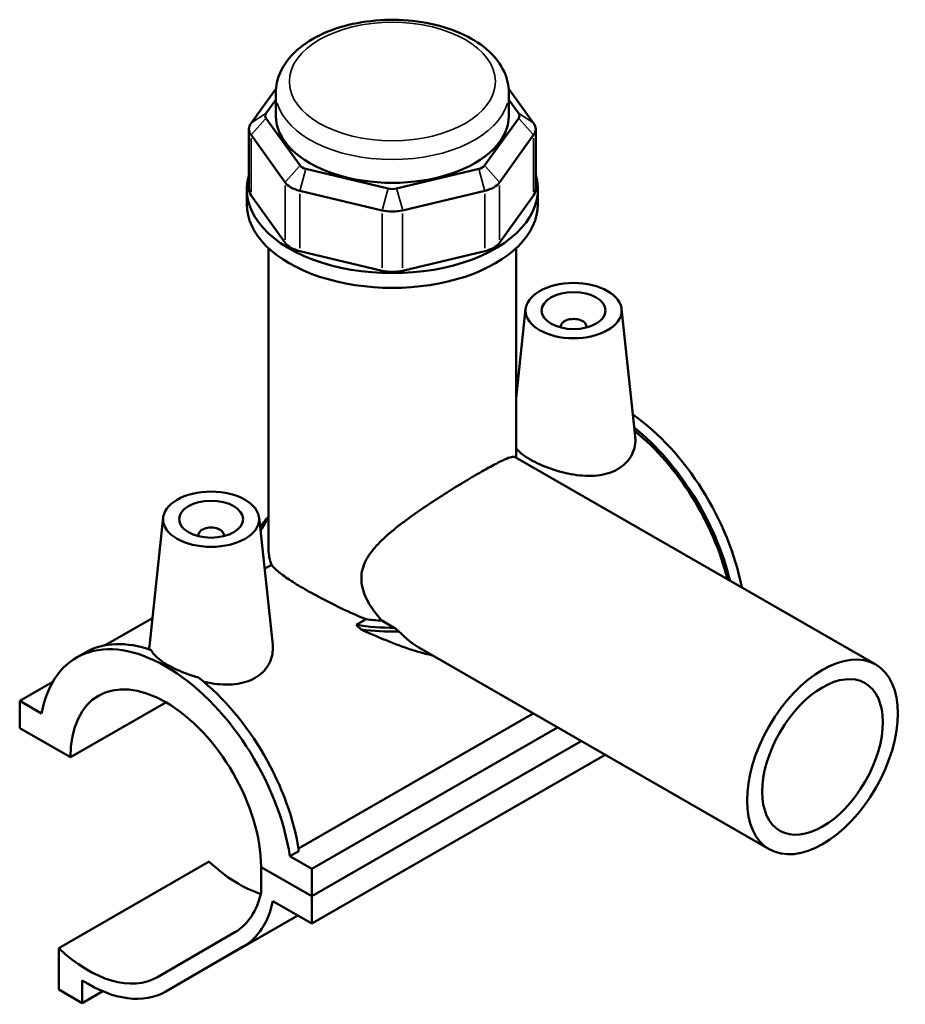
# Model space of a CAD drawing. Header units: inches. Extents: x 0.1 to 45.4, y 0.1 to 44.6.
# Tile 6 of 6: x 40 to 45.4, y 38.6 to 44.6. Entities that reach past the tile are written whole.
import ezdxf

# ---------------------------------------------------------------- set-up
doc = ezdxf.new("R2010")
doc.units = ezdxf.units.IN
doc.header["$MEASUREMENT"] = 0
doc.layers.add('Visible (ANSI)', color=7, linetype='Continuous', lineweight=50)
doc.layers.add('Visible Narrow (ANSI)', color=7, linetype='Continuous', lineweight=35)

msp = doc.modelspace()

# ---------------------------------------------------------------- linework, layer by layer
at = {"layer": 'Visible (ANSI)'}
for p, q in [((41.5634, 44.2163), (41.4095, 44.0024)), ((41.5622, 44.0472), (41.5622, 44.1906)), ((43.147, 44.0024), (42.9932, 44.2163)), ((42.9943, 44.0472), (42.9943, 44.1906)), ((41.5014, 44.0618), (41.5622, 44.1464)), ((42.9943, 44.1464), (43.0551, 44.0618)), ((41.711, 43.7412), (41.5014, 44.0326)), ((43.0551, 44.0326), (42.8455, 43.7412)), ((41.3969, 43.9659), (41.3969, 43.5947)), ((41.4095, 43.9294), (41.6191, 43.638)), ((42.9374, 43.638), (43.147, 43.9294)), ((43.1596, 43.9659), (43.1596, 43.5947)), ((42.2529, 43.5998), (41.7469, 43.7205)), ((42.8097, 43.7205), (42.3036, 43.5998)), ((41.3832, 43.5042), (41.3832, 43.5947)), ((41.6191, 43.2668), (41.4095, 43.5582)), ((41.7088, 43.5863), (42.2148, 43.4656)), ((42.3417, 43.4656), (42.8477, 43.5863)), ((43.147, 43.5582), (42.9374, 43.2668)), ((43.1733, 43.5042), (43.1733, 43.5947)), ((41.5175, 41.3781), (41.5175, 43.2327)), ((42.2148, 43.0944), (41.7088, 43.2151)), ((42.8477, 43.2151), (42.3417, 43.0944)), ((43.039, 41.9442), (43.039, 43.2327)), ((43.0979, 42.8595), (43.039, 42.3101)), ((43.6874, 42.8595), (43.7714, 42.0758)), ((43.3139, 42.7524), (43.3139, 42.7451)), ((43.4714, 42.7524), (43.4714, 42.7451)), ((43.0324, 41.948), (45.25, 40.671)), ((40.8691, 41.576), (40.7844, 40.7853)), ((41.4586, 41.576), (41.5426, 40.7923)), ((41.0851, 41.4616), (41.0851, 41.4689)), ((41.2426, 41.4616), (41.2426, 41.4689)), ((41.5348, 41.2851), (41.4924, 41.2607)), ((40.8029, 40.9577), (40.5118, 40.7901)), ((42.0565, 40.9153), (42.1167, 40.95)), ((42.2899, 40.8981), (42.2143, 40.9416)), ((42.4556, 40.7673), (44.5957, 39.5349)), ((40.3369, 40.7142), (40.3926, 40.7463)), ((39.9872, 40.4484), (40.1915, 40.5661)), ((39.9872, 40.4484), (39.9872, 40.2807)), ((40.1221, 40.3708), (39.9872, 40.4484)), ((40.2992, 40.101), (40.8861, 40.439)), ((41.7015, 39.5403), (43.1439, 40.371)), ((41.7833, 39.4142), (43.2943, 40.2843)), ((39.9872, 40.2807), (40.2992, 40.101)), ((41.7833, 39.2464), (43.44, 40.2004)), ((41.7833, 39.2464), (43.44, 40.2004)), ((41.7833, 39.0786), (43.5857, 40.1166)), ((41.7041, 39.5239), (41.6484, 39.4919)), ((40.2269, 38.9272), (41.1511, 39.4594)), ((41.7833, 39.4142), (41.6484, 39.4919)), ((41.4713, 39.4261), (41.7833, 39.2464)), ((41.7833, 39.2464), (41.4713, 39.4261)), ((41.4713, 39.4261), (41.4713, 39.2676)), ((41.7833, 39.2464), (41.7833, 39.4142)), ((41.5436, 39.2166), (41.7833, 39.0786)), ((41.7833, 39.0786), (41.7833, 39.2464)), ((40.8843, 38.6595), (41.6977, 39.1279)), ((41.3106, 39.0252), (40.8341, 38.7487)), ((40.2269, 38.9272), (40.2269, 38.6721)), ((40.8853, 38.66), (41.3618, 38.9366)), ((40.372, 38.5886), (40.372, 38.7286)), ((40.2269, 38.6721), (40.372, 38.5886)), ((40.372, 38.5886), (40.4986, 38.6615))]:
    msp.add_line(p, q, dxfattribs=at)
for centre, major_axis, ratio, start_param, end_param in [((41.5626, 44.0472), (-0.0663, 0), 0.575862, 5.890486, 6.675884), ((42.2783, 44.0472), (-0.716, 0), 0.575862, 0, 3.141593), ((42.9939, 44.0472), (0.0663, 0), 0.575862, 5.890486, 6.675884), ((41.5626, 43.9659), (-0.1657, 0), 0.575862, 5.890486, 6.675884), ((42.9939, 43.9659), (0.1657, 0), 0.575862, 5.890486, 6.675884), ((41.7722, 43.7558), (-0.0663, 0), 0.575862, 0.392699, 1.178097), ((42.7843, 43.7558), (0.0663, 0), 0.575862, 5.105088, 5.890486), ((42.2783, 43.5947), (-0.895, 0), 0.575862, 6.108275, 9.599688), ((41.7722, 43.6745), (0.1657, 0), 0.575862, 3.534292, 4.31969), ((42.7843, 43.6745), (0.1657, 0), 0.575862, 5.105088, 5.890486), ((41.5626, 43.5947), (-0.1657, 0), 0.575862, 0, 0.392699), ((42.2783, 43.6351), (-0.0663, 0), 0.575862, 1.178097, 1.963495), ((42.9939, 43.5947), (0.1657, 0), 0.575862, 5.890486, 6.283185), ((42.2783, 43.5042), (-0.895, 0), 0.575862, 0, 3.141593), ((42.2783, 43.5538), (0.1657, 0), 0.575862, 4.31969, 5.105088), ((41.7722, 43.3033), (-0.1657, 0), 0.575862, 0.392699, 1.178097), ((42.7843, 43.3033), (0.1657, 0), 0.575862, 5.105088, 5.890486), ((42.2783, 43.1826), (-0.1657, 0), 0.575862, 1.178097, 1.963495), ((43.3927, 42.7524), (-0.0787, 0), 0.575862, 2.972903, 6.451874), ((43.6713, 41.3663), (-0.5484, 0.9523), 0.578093, 4.169278, 5.389118), ((43.6155, 41.3342), (0.5484, -0.9523), 0.578093, 1.101974, 2.163701), ((43.6155, 41.3342), (-0.5376, 0.9336), 0.578093, 4.250083, 5.298529), ((42.2783, 41.3646), (-0.8503, 0), 0.575862, 5.820231, 5.98393), ((42.2783, 41.3781), (-0.8337, 0), 0.575862, 5.861804, 6.046802), ((41.1639, 41.4689), (-0.0787, 0), 0.575862, 2.972903, 6.451874), ((42.2783, 41.3781), (-0.7608, 0), 0.575862, 0, 0.213985), ((42.2783, 41.3781), (0.7608, 0), 0.575862, 4.498404, 4.628254), ((42.2783, 41.3781), (-0.8337, 0), 0.575862, 1.301522, 1.584718), ((42.2783, 41.3646), (0.8503, 0), 0.575862, 4.48395, 4.759419), ((40.8853, 39.7619), (-0.5484, 0.9523), 0.578093, 4.118597, 6.880845), ((40.941, 39.794), (-0.5484, 0.9523), 0.578093, 5.688522, 6.283185), ((40.8853, 39.7619), (-0.4136, 0.7182), 0.578093, 3.9313, 7.068142), ((40.941, 39.794), (0.5484, -0.9523), 0.578093, 0.977004, 2.169327), ((41.3329, 40.0176), (-0.4245, 0.7372), 0.578093, 2.050957, 2.587773), ((40.8853, 39.7619), (0.4245, -0.7372), 0.578093, 0.001934, 0.559799), ((40.8853, 39.7619), (0.4756, -0.8259), 0.578093, 0.001934, 0.572415), ((40.4087, 39.4854), (0.4245, -0.7372), 0.578093, 5.192549, 6.285119), ((40.4087, 39.4854), (0.4756, -0.8259), 0.578093, 5.445138, 6.285119)]:
    msp.add_ellipse(centre, major_axis=major_axis, ratio=ratio, start_param=start_param, end_param=end_param, dxfattribs=at)
for centre, major_axis, ratio in [((43.3927, 42.849), (-0.2953, 0), 0.575862), ((43.3927, 42.849), (0.1969, 0), 0.575862), ((41.1639, 41.5655), (0.2953, 0), 0.575862), ((41.1639, 41.5655), (0.1969, 0), 0.575862), ((44.9228, 40.103), (0.3271, 0.5681), 0.578093), ((44.9228, 40.103), (0.2617, 0.4544), 0.578093)]:
    msp.add_ellipse(centre, major_axis=major_axis, ratio=ratio, dxfattribs=at)
for points, knots in [([(42.9943, 44.1906), (42.9943, 44.2352), (42.9839, 44.2796), (42.9438, 44.3652), (42.9129, 44.4059), (42.8311, 44.4826), (42.778, 44.5175), (42.6563, 44.5756), (42.5872, 44.5984), (42.4416, 44.6292), (42.3652, 44.6374), (42.2126, 44.6387), (42.1363, 44.632), (41.9903, 44.6041), (41.9207, 44.583), (41.7945, 44.5269), (41.7379, 44.4919), (41.6461, 44.4101), (41.6101, 44.3634), (41.5712, 44.2731), (41.5622, 44.2319), (41.5622, 44.1906)], [0.785398, 0.785398, 0.785398, 0.785398, 1.048349, 1.048349, 1.335623, 1.335623, 1.663638, 1.663638, 2.003603, 2.003603, 2.340854, 2.340854, 2.676385, 2.676385, 3.01335, 3.01335, 3.353251, 3.353251, 3.683329, 3.683329, 3.926991, 3.926991, 3.926991, 3.926991]), ([(43.7714, 42.0758), (43.772, 42.0698), (43.7724, 42.0639), (43.7731, 42.0234), (43.7644, 41.9863), (43.7267, 41.9209), (43.6976, 41.8928), (43.6635, 41.8731)], [5.0741913, 5.0741913, 5.0741913, 5.0741913, 5.1370479, 5.1370479, 5.504969, 5.504969, 5.8728901, 5.8728901, 5.8728901, 5.8728901]), ([(43.6635, 41.8731), (43.6293, 41.8535), (43.5862, 41.84), (43.4922, 41.8296), (43.4413, 41.8324), (43.3466, 41.8474), (43.2962, 41.8606), (43.203, 41.8938), (43.1602, 41.9136), (43.0922, 41.9527), (43.0628, 41.9745), (43.0417, 41.9976), (43.0403, 41.9992), (43.039, 42.0007)], [0, 0, 0, 0, 0.367921, 0.367921, 0.735842, 0.735842, 1.102032, 1.102032, 1.468223, 1.468223, 1.834413, 1.834413, 1.860348, 1.860348, 1.860348, 1.860348]), ([(42.2143, 40.9416), (42.2022, 40.9544), (42.1907, 40.9677), (42.1526, 41.0155), (42.1297, 41.0517), (42.0972, 41.1259), (42.0878, 41.1639), (42.0878, 41.2395), (42.0972, 41.2746), (42.1297, 41.3405), (42.1526, 41.3715), (42.207, 41.4315), (42.2384, 41.4605), (42.3054, 41.5169), (42.3411, 41.5442), (42.4112, 41.5953), (42.448, 41.6209), (42.5239, 41.6719), (42.563, 41.6973), (42.6402, 41.7464), (42.6784, 41.77), (42.7509, 41.8139), (42.7852, 41.8341), (42.8472, 41.8699), (42.876, 41.8859), (42.9268, 41.913), (42.9488, 41.9241), (42.985, 41.9404), (42.9994, 41.9457), (43.0208, 41.9508), (43.028, 41.9506), (43.0324, 41.948)], [-6.339959, -6.339959, -6.339959, -6.339959, -6.198897, -6.198897, -5.846464, -5.846464, -5.49403, -5.49403, -5.141597, -5.141597, -4.789164, -4.789164, -4.436731, -4.436731, -4.084298, -4.084298, -3.749977, -3.749977, -3.415656, -3.415656, -3.081336, -3.081336, -2.747015, -2.747015, -2.412695, -2.412695, -2.078374, -2.078374, -1.744053, -1.744053, -1.413395, -1.413395, -1.413395, -1.413395]), ([(42.1167, 40.95), (42.0749, 40.9674), (42.0331, 40.9859), (41.9454, 41.0268), (41.8999, 41.0493), (41.8149, 41.0933), (41.7755, 41.1149), (41.7051, 41.1553), (41.6727, 41.1752), (41.6163, 41.2126), (41.5923, 41.2302), (41.5567, 41.2603), (41.5439, 41.2732), (41.5348, 41.2851)], [8.075146, 8.075146, 8.075146, 8.075146, 8.403459, 8.403459, 8.782294, 8.782294, 9.161129, 9.161129, 9.539964, 9.539964, 9.918798, 9.918798, 10.247112, 10.247112, 10.247112, 10.247112]), ([(42.5233, 40.7283), (42.495, 40.7345), (42.4664, 40.7419), (42.3843, 40.766), (42.3305, 40.785), (42.2275, 40.8251), (42.1743, 40.8476), (42.1091, 40.8769), (42.0974, 40.8823), (42.0857, 40.8877)], [8.042472, 8.042472, 8.042472, 8.042472, 8.278262, 8.278262, 8.719265, 8.719265, 9.147669, 9.147669, 9.240979, 9.240979, 9.240979, 9.240979]), ([(42.4556, 40.7673), (42.4553, 40.7675), (42.4549, 40.7677), (42.4064, 40.7958), (42.3589, 40.8325), (42.3182, 40.8755)], [3.982139, 3.982139, 3.982139, 3.982139, 3.9856809, 3.9856809, 4.475433, 4.475433, 4.475433, 4.475433]), ([(40.7854, 40.7638), (40.7846, 40.7679), (40.7841, 40.7719), (40.7839, 40.779), (40.784, 40.7821), (40.7844, 40.7853)], [5.0647781, 5.0647781, 5.0647781, 5.0647781, 5.1370479, 5.1370479, 5.1939236, 5.1939236, 5.1939236, 5.1939236]), ([(41.5426, 40.7923), (41.5432, 40.7863), (41.5436, 40.7804), (41.5443, 40.74), (41.5356, 40.7028), (41.4979, 40.6374), (41.4688, 40.6093), (41.4347, 40.5897)], [8.010628, 8.010628, 8.010628, 8.010628, 8.073493, 8.073493, 8.4414141, 8.4414141, 8.8093352, 8.8093352, 8.8093352, 8.8093352]), ([(40.7951, 40.7604), (40.8001, 40.7507), (40.8071, 40.7408), (40.8356, 40.7093), (40.8649, 40.6875), (40.9325, 40.6486), (40.9751, 40.629), (41.0427, 40.6051), (41.0647, 40.5983), (41.0868, 40.5925)], [3.848667, 3.848667, 3.848667, 3.848667, 4.015319, 4.015319, 4.379447, 4.379447, 4.743576, 4.743576, 4.910227, 4.910227, 4.910227, 4.910227]), ([(41.4347, 40.5897), (41.4005, 40.57), (41.3574, 40.5565), (41.2634, 40.5461), (41.2125, 40.5489), (41.1503, 40.5588), (41.1353, 40.5616), (41.1202, 40.565)], [2.9364451, 2.9364451, 2.9364451, 2.9364451, 3.3043662, 3.3043662, 3.6722873, 3.6722873, 3.7862779, 3.7862779, 3.7862779, 3.7862779])]:
    msp.add_open_spline(points, degree=3, knots=knots, dxfattribs=at)
for points in [[(42.0857, 40.8877), (42.0761, 40.8971), (42.0663, 40.9063), (42.0565, 40.9153)], [(42.2899, 40.8981), (42.2993, 40.8905), (42.3088, 40.8829), (42.3182, 40.8755)]]:
    msp.add_open_spline(points, degree=3, dxfattribs=at)
at = {"layer": 'Visible Narrow (ANSI)'}
for p, q in [((41.4968, 44.0589), (41.4141, 44.0054)), ((43.0597, 44.0589), (43.1424, 44.0054)), ((41.4968, 44.0274), (41.4141, 43.9345)), ((43.0597, 44.0274), (43.1424, 43.9345)), ((41.4095, 43.5767), (41.4095, 43.9108)), ((43.147, 43.9108), (43.147, 43.5767)), ((41.7064, 43.736), (41.6237, 43.6431)), ((42.8501, 43.736), (42.9328, 43.6431)), ((41.745, 43.7138), (41.7107, 43.593)), ((42.8116, 43.7138), (42.8458, 43.593)), ((41.6191, 43.6194), (41.6191, 43.2853)), ((42.9374, 43.2853), (42.9374, 43.6194)), ((41.7088, 43.2337), (41.7088, 43.5678)), ((42.251, 43.5931), (42.2167, 43.4723)), ((42.3055, 43.5931), (42.3398, 43.4723)), ((42.8477, 43.5678), (42.8477, 43.2337)), ((42.2148, 43.4471), (42.2148, 43.113)), ((42.3417, 43.113), (42.3417, 43.4471)), ((40.9259, 38.6834), (41.6571, 39.1045)), ((41.3785, 38.9462), (41.6791, 39.1193))]:
    msp.add_line(p, q, dxfattribs=at)
msp.add_ellipse((42.2783, 44.2584), major_axis=(0.6332, 0), ratio=0.575862, dxfattribs=at)
msp.add_ellipse((42.2783, 44.1906), major_axis=(-0.716, 0), ratio=0.575862, start_param=0.15708, end_param=2.984513, dxfattribs=at)

doc.saveas('drawing.dxf')
